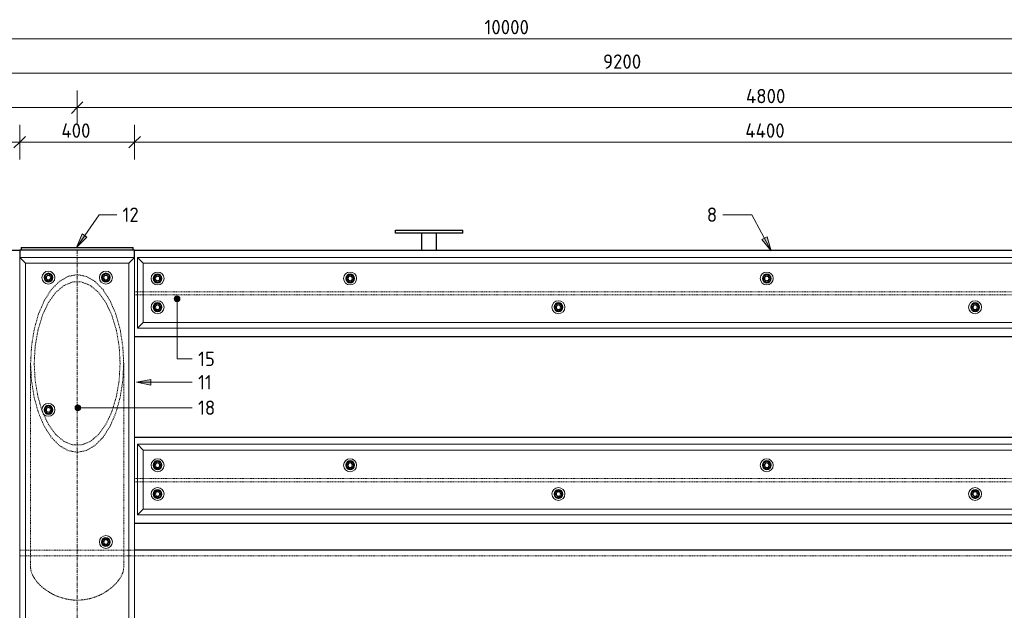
# Model space of a CAD drawing. Header units: millimetres. Extents: x -253989 to -201512, y -82117 to 103114.
# Tile 36 of 67: x -235195 to -231768, y 1457 to 3513. Entities that reach past the tile are written whole.
import ezdxf

# ---------------------------------------------------------------- set-up
doc = ezdxf.new("R2010")
doc.units = ezdxf.units.MM
doc.linetypes.add('Grid Line', pattern=[22.225, 12.7, -3.175, 3.175, -3.175])
doc.linetypes.add('XX-HIDDEN', pattern=[4, 2, -2])
for name, color, linetype, lineweight in [('N-CO-BC-BETONVORM-G', 50, 'Continuous', 25), ('N-CO-BC-BETONVORM-G-1', 50, 'XX-HIDDEN', 18), ('N-CO-BC-BETONVORM-GN', 10, 'XX-HIDDEN', 18), ('N-CO-KC-KUNSTSTOFVORM-G', 7, 'Continuous', 13), ('N-CO-SC-STAALVORM-G', 10, 'Continuous', 25), ('X-XX-AL-CONSTRUCTIELIJN-G-1', 7, 'Grid Line', 18), ('X-XX-AL-M', 7, 'Continuous', 18), ('X-XX-AL-M-20', 7, 'Continuous', 18), ('X-XX-AL-T25-1', 7, 'Continuous', 13)]:
    doc.layers.add(name, color=color, linetype=linetype, lineweight=lineweight)
doc.styles.add('NLCS-ISO_1', font='NLCS-ISO.ttf', dxfattribs={"height": 50})
doc.dimstyles.new('2_5_NLCS_diagonal', dxfattribs={"dimscale": 304.8, "dimtxt": 50.137748, "dimasz": 0.131234, "dimexe": 0.19685, "dimexo": 0.0625, "dimgap": 0, "dimtad": 1, "dimdec": 0, "dimzin": 0, "dimdsep": 46, "dimtxsty": 'NLCS-ISO_1', "dimblk1": 'OBLIQUE', "dimblk2": 'OBLIQUE', "dimsah": 1, "dimcen": 0.09, "dimdle": 0.131234, "dimazin": 0, "dimtfac": 1, "dimtdec": 4, "dimtix": 1, "dimtmove": 0, "dimatfit": 3, "dimfxl": 0.19685, "dimfxlon": 1, "dimtvp": 1, "dimtolj": 1, "dimtzin": 0, "dimarcsym": 2})

# ---------------------------------------------------------------- blocks, each defined once
blk = doc.blocks.new('GM_afdekklepje - GM_afdekklepje-3673590-Section 12')
at = {"layer": 'N-CO-SC-STAALVORM-G'}
for p, q in [((252077.7, 2720), (252077.7, 2710)), ((252077.7, 2720), (252104.7, 2720)), ((252104.7, 2720), (252440.7, 2720)), ((252440.7, 2720), (252467.7, 2720)), ((252467.7, 2710), (252467.7, 2720))]:
    blk.add_line(p, q, dxfattribs=at)
blk = doc.blocks.new('GM_Hakorit_3820 - GM_Hakorit_3820-3712024-Section 12')
at = {"layer": 'N-CO-KC-KUNSTSTOFVORM-G'}
for p, q in [((250592.7, 2665), (250572.7, 2685)), ((250572.7, -1134.9), (250572.7, 2684.9)), ((250572.8, 2685), (250972.7, 2685)), ((250972.7, 2685), (250952.7, 2665)), ((250972.7, -1134.9), (250972.7, 2684.9)), ((250592.7, -1115), (250592.7, 2665)), ((250952.7, 2665), (250592.7, 2665)), ((250952.7, -1115), (250952.7, 2665)), ((250572.7, -1135), (250592.7, -1115)), ((250592.7, -1115), (250952.7, -1115)), ((250952.7, -1115), (250972.7, -1135)), ((250972.7, -1135), (250572.8, -1135))]:
    blk.add_line(p, q, dxfattribs=at)
for centre, start, end in [((250672.7, 2615), 90, 270), ((250672.7, 2615), 270, 90), ((250872.7, 2615), 90, 270), ((250872.7, 2615), 270, 90), ((250672.7, 2155), 90, 270), ((250672.7, 2155), 270, 90), ((250872.7, 1695), 90, 270), ((250872.7, 1695), 270, 90), ((250672.7, 1235), 90, 270), ((250672.7, 1235), 270, 90), ((250872.7, 775), 90, 270), ((250872.7, 775), 270, 90), ((250672.7, 315), 90, 270), ((250672.7, 315), 270, 90), ((250872.7, -145), 90, 270), ((250872.7, -145), 270, 90), ((250672.7, -605), 90, 270), ((250672.7, -605), 270, 90), ((250672.7, -1065), 90, 270), ((250672.7, -1065), 270, 90), ((250872.7, -1065), 90, 270), ((250872.7, -1065), 270, 90)]:
    blk.add_arc(centre, 22.5, start, end, dxfattribs=at)
blk = doc.blocks.new('GM_Hakorit_4490 - GM_Hakorit_4490-3691116-Section 12')
at = {"layer": 'N-CO-KC-KUNSTSTOFVORM-G'}
for p, q in [((246182.7, 2685), (246202.7, 2665)), ((246182.7, 2439.1), (246182.7, 2684.9)), ((250562.7, 2685), (246182.8, 2685)), ((250542.7, 2665), (246202.7, 2665)), ((246202.7, 2665), (246202.7, 2459)), ((246202.7, 2459), (246182.7, 2439)), ((250562.7, 2439), (246182.8, 2439)), ((250542.7, 2459), (246202.7, 2459))]:
    blk.add_line(p, q, dxfattribs=at)
for centre, start, end in [((246252.7, 2612), 0, 180), ((246252.7, 2612), 180, 0), ((246922.7, 2612), 0, 180), ((246922.7, 2612), 180, 0), ((248372.7, 2612), 360, 180), ((248372.7, 2612), 180, 360), ((246252.7, 2512), 0, 180), ((246252.7, 2512), 180, 0), ((247647.7, 2512), 0, 180), ((247647.7, 2512), 180, 0), ((249097.7, 2512), 360, 180), ((249097.7, 2512), 180, 360)]:
    blk.add_arc(centre, 22.5, start, end, dxfattribs=at)
blk = doc.blocks.new('GM_Bouten_Moeren_Zeskant - M16-3610774-Section 12')
at = {"layer": 'N-CO-SC-STAALVORM-G'}
for p, q in [((243192.7, 2625.8), (243180.7, 2618.8)), ((243180.7, 2618.8), (243180.7, 2605)), ((243180.7, 2605), (243192.7, 2598.1)), ((243204.7, 2618.8), (243192.7, 2625.8)), ((243192.7, 2598.1), (243204.7, 2605)), ((243204.7, 2605), (243204.7, 2618.8))]:
    blk.add_line(p, q, dxfattribs=at)
for radius, start, end in [(15, 0, 180), (15, 180, 0), (8, 0, 180), (8, 180, 0)]:
    blk.add_arc((243192.7, 2611.9), radius, start, end, dxfattribs=at)
blk = doc.blocks.new('GM_Bevestigingsplaat radardetector2 - GM_Bevestigingsplaat radardetector2-3834855-Section 12')
at = {"layer": 'N-CO-SC-STAALVORM-G'}
for p, q in [((251405.2, 2780), (251640.2, 2780)), ((251405.2, 2770), (251405.2, 2780)), ((251640.2, 2770), (251640.2, 2780)), ((251640.2, 2770), (251405.2, 2770)), ((251497.7, 2710), (251497.7, 2770)), ((251547.7, 2770), (251547.7, 2710))]:
    blk.add_line(p, q, dxfattribs=at)
blk = doc.blocks.new('NLI_Balk_Buis - ø813_20-3672000-Section 12')
at = {"layer": 'N-CO-BC-BETONVORM-GN'}
for p, q in [((245792.7, 1666.5), (245772.8, 1666.5)), ((245792.7, 1646.5), (245772.8, 1646.5)), ((245810.8, 1666.5), (245792.8, 1666.5)), ((245810.8, 1646.5), (245792.8, 1646.5)), ((246134.7, 1666.5), (245810.8, 1666.5)), ((246134.7, 1646.5), (245810.8, 1646.5)), ((246152.7, 1666.5), (246134.7, 1666.5)), ((246152.7, 1646.5), (246134.7, 1646.5)), ((246172.7, 1666.5), (246152.8, 1666.5)), ((246172.7, 1646.5), (246152.8, 1646.5)), ((250572.7, 1646.5), (246172.7, 1646.5))]:
    blk.add_line(p, q, dxfattribs=at)
at = {"layer": 'N-CO-SC-STAALVORM-G'}
blk.add_line((250572.7, 1666.5), (246172.7, 1666.5), dxfattribs=at)
blk = doc.blocks.new('NLI_Balk_H - HEB300-V5-Section 12')
at = {"layer": 'N-CO-BC-BETONVORM-GN'}
for p, q in [((246172.7, 2565.5), (246182.7, 2565.5)), ((246172.7, 2554.5), (246182.7, 2554.5)), ((246182.8, 2565.5), (246202.7, 2565.5)), ((246182.8, 2554.5), (246202.7, 2554.5)), ((246202.8, 2565.5), (250542.7, 2565.5)), ((246202.8, 2554.5), (250542.7, 2554.5))]:
    blk.add_line(p, q, dxfattribs=at)
blk = doc.blocks.new('DIMBLOCK17-Section 12')
at = {"layer": 'X-XX-AL-M-20'}
for p, q in [((-237295, 3026.5), (-237295, 3146.5)), ((-235195, 3026.5), (-235195, 3146.5)), ((-237295, 3086.5), (-237315, 3066.5)), ((-237295, 3086.5), (-237275, 3106.5)), ((-237295, 3086.5), (-235195, 3086.5)), ((-237295, 3086.5), (-237295, 3026.5)), ((-235195, 3086.5), (-235215, 3066.5)), ((-235195, 3086.5), (-235175, 3106.5)), ((-235195, 3086.5), (-235195, 3026.5))]:
    blk.add_line(p, q, dxfattribs=at)
at = {"layer": 'X-XX-AL-M-20', "color": 0, "insert": (-236309.8, 3151.7), "char_height": 50, "width": 155.522, "attachment_point": 1, "line_spacing_factor": 1.135194, "style": 'NLCS-ISO_1'}
blk.add_mtext('2100', dxfattribs=at)
blk = doc.blocks.new('_Oblique')
at = {"color": 0, "linetype": 'ByBlock', "lineweight": -2}
blk.add_line((-0.5, -0.5), (0.5, 0.5), dxfattribs=at)
blk = doc.blocks.new('DIMBLOCK18-Section 12')
at = {"layer": 'X-XX-AL-M-20'}
for p, q in [((-235195, 3026.5), (-235195, 3146.5)), ((-234795, 3026.5), (-234795, 3146.5)), ((-235195, 3086.5), (-235215, 3066.5)), ((-235195, 3086.5), (-235175, 3106.5)), ((-235195, 3086.5), (-234795, 3086.5)), ((-235195, 3086.5), (-235195, 3026.5)), ((-234795, 3086.5), (-234815, 3066.5)), ((-234795, 3086.5), (-234775, 3106.5)), ((-234795, 3086.5), (-234795, 3026.5))]:
    blk.add_line(p, q, dxfattribs=at)
at = {"layer": 'X-XX-AL-M-20', "color": 0, "insert": (-235049.9, 3151.7), "char_height": 50, "width": 131.683, "attachment_point": 1, "line_spacing_factor": 1.135194, "style": 'NLCS-ISO_1'}
blk.add_mtext('400', dxfattribs=at)
blk = doc.blocks.new('DIMBLOCK19-Section 12')
at = {"layer": 'X-XX-AL-M-20'}
for p, q in [((-234795, 3026.5), (-234795, 3146.5)), ((-230395, 3026.5), (-230395, 3146.5)), ((-234795, 3086.5), (-234815, 3066.5)), ((-234795, 3086.5), (-234775, 3106.5)), ((-234795, 3086.5), (-230395, 3086.5)), ((-234795, 3086.5), (-234795, 3026.5)), ((-230395, 3086.5), (-230415, 3066.5)), ((-230395, 3086.5), (-230375, 3106.5)), ((-230395, 3086.5), (-230395, 3026.5))]:
    blk.add_line(p, q, dxfattribs=at)
at = {"layer": 'X-XX-AL-M-20', "color": 0, "insert": (-232669.7, 3151.7), "char_height": 50, "width": 179.361, "attachment_point": 1, "line_spacing_factor": 1.135194, "style": 'NLCS-ISO_1'}
blk.add_mtext('4400', dxfattribs=at)
blk = doc.blocks.new('DIMBLOCK24-Section 12')
at = {"layer": 'X-XX-AL-M-20'}
for p, q in [((-237495, 3146.5), (-237495, 3266.5)), ((-234995, 3146.5), (-234995, 3266.5)), ((-237495, 3206.5), (-237475, 3226.5)), ((-234995, 3206.5), (-234975, 3226.5)), ((-237495, 3206.5), (-237515, 3186.5)), ((-237495, 3206.5), (-234995, 3206.5)), ((-237495, 3206.5), (-237495, 3146.5)), ((-234995, 3206.5), (-235015, 3186.5)), ((-234995, 3206.5), (-234995, 3146.5))]:
    blk.add_line(p, q, dxfattribs=at)
at = {"layer": 'X-XX-AL-M-20', "color": 0, "insert": (-236315, 3271.7), "char_height": 50, "width": 168.009, "attachment_point": 1, "line_spacing_factor": 1.135194, "style": 'NLCS-ISO_1'}
blk.add_mtext('2500', dxfattribs=at)
blk = doc.blocks.new('DIMBLOCK25-Section 12')
at = {"layer": 'X-XX-AL-M-20'}
for p, q in [((-234995, 3146.5), (-234995, 3266.5)), ((-230195, 3146.5), (-230195, 3266.5)), ((-234995, 3206.5), (-234975, 3226.5)), ((-230195, 3206.5), (-230175, 3226.5)), ((-234995, 3206.5), (-235015, 3186.5)), ((-234995, 3206.5), (-230195, 3206.5)), ((-234995, 3206.5), (-234995, 3146.5)), ((-230195, 3206.5), (-230215, 3186.5)), ((-230195, 3206.5), (-230195, 3146.5))]:
    blk.add_line(p, q, dxfattribs=at)
at = {"layer": 'X-XX-AL-M-20', "color": 0, "insert": (-232667.4, 3271.7), "char_height": 50, "width": 173.685, "attachment_point": 1, "line_spacing_factor": 1.135194, "style": 'NLCS-ISO_1'}
blk.add_mtext('4800', dxfattribs=at)
blk = doc.blocks.new('DIMBLOCK29-Section 12')
at = {"layer": 'X-XX-AL-M-20'}
for p, q in [((-237695, 3266.5), (-237695, 3386.5)), ((-228495, 3266.5), (-228495, 3386.5)), ((-237695, 3326.5), (-237715, 3306.5)), ((-237695, 3326.5), (-237675, 3346.5)), ((-237695, 3326.5), (-228455, 3326.5)), ((-237695, 3326.5), (-237695, 3266.5)), ((-228495, 3326.5), (-228515, 3306.5)), ((-228495, 3326.5), (-228475, 3346.5)), ((-228495, 3326.5), (-228495, 3266.5))]:
    blk.add_line(p, q, dxfattribs=at)
at = {"layer": 'X-XX-AL-M-20', "color": 0, "insert": (-233165, 3391.7), "char_height": 50, "width": 168.009, "attachment_point": 1, "line_spacing_factor": 1.135194, "style": 'NLCS-ISO_1'}
blk.add_mtext('9200', dxfattribs=at)
blk = doc.blocks.new('DIMBLOCK30-Section 12')
at = {"layer": 'X-XX-AL-M-20'}
for p, q in [((-238495, 3386.5), (-238495, 3506.5)), ((-228495, 3386.5), (-228495, 3506.5)), ((-238495, 3446.5), (-238475, 3466.5)), ((-228495, 3446.5), (-228475, 3466.5)), ((-238535, 3446.5), (-228455, 3446.5)), ((-238495, 3446.5), (-238515, 3426.5)), ((-238495, 3446.5), (-238495, 3386.5)), ((-228495, 3446.5), (-228515, 3426.5)), ((-228495, 3446.5), (-228495, 3386.5))]:
    blk.add_line(p, q, dxfattribs=at)
at = {"layer": 'X-XX-AL-M-20', "color": 0, "insert": (-233577.3, 3511.7), "char_height": 50, "width": 197.524, "attachment_point": 1, "line_spacing_factor": 1.135194, "style": 'NLCS-ISO_1'}
blk.add_mtext('10000', dxfattribs=at)

msp = doc.modelspace()

# ---------------------------------------------------------------- hatches: boundary and pattern name
at = {"layer": 'X-XX-AL-T25-1'}
for points in [[(-234997.8, 2720), (-234961.1, 2755.4), (-234977.5, 2766.8)], [(-232579.2, 2708.1), (-232594.1, 2756.9), (-232611.7, 2747.4)], [(-234788.2, 2250.9), (-234738.2, 2240.9), (-234738.2, 2260.9)]]:
    msp.add_hatch(color=256, dxfattribs=at).paths.add_polyline_path(points, flags=0)
h = msp.add_hatch(color=256, dxfattribs=at)
edge = h.paths.add_edge_path(flags=0)
edge.add_arc((-234647.2, 2541.3), 10, 0, 360)
h = msp.add_hatch(color=256, dxfattribs=at)
edge = h.paths.add_edge_path(flags=0)
edge.add_arc((-234992.5, 2162.3), 10, 0, 360)

# ---------------------------------------------------------------- linework, layer by layer
at = {"layer": 'N-CO-BC-BETONVORM-GN'}
for p, q in [((-235157, 2316.2), (-235157, 1606.2)), ((-234833.1, 1606.2), (-234833.1, 2316.2))]:
    msp.add_line(p, q, dxfattribs=at)
at = {"layer": 'N-CO-BC-BETONVORM-GN', "flags": 128}
for points in [[(-235157, 2316.2), (-235153.8, 2376.5), (-235144.6, 2434.5), (-235129.7, 2487.9), (-235109.5, 2534.8), (-235085, 2573.2), (-235057, 2601.7), (-235026.6, 2619.3), (-234995, 2625.3), (-234963.4, 2619.3), (-234933, 2601.7), (-234905, 2573.2), (-234880.5, 2534.8), (-234860.3, 2487.9), (-234845.4, 2434.5), (-234836.2, 2376.5), (-234833.1, 2316.2)], [(-234845.6, 2316.2), (-234848.8, 2375.5), (-234858.5, 2432.2), (-234874.1, 2483.9), (-234895, 2528.2), (-234920.3, 2563.2), (-234948.8, 2587.5), (-234979.4, 2599.8), (-235010.6, 2599.8), (-235041.2, 2587.5), (-235069.7, 2563.2), (-235095, 2528.2), (-235115.9, 2483.9), (-235131.5, 2432.2), (-235141.2, 2375.5), (-235144.5, 2316.2)], [(-234833.1, 2314.6), (-234836.2, 2256), (-234845.4, 2198), (-234860.3, 2144.6), (-234880.5, 2097.7), (-234905, 2059.3), (-234933, 2030.8), (-234963.4, 2013.2), (-234995, 2007.2), (-235026.6, 2013.2), (-235057, 2030.8), (-235085, 2059.3), (-235109.5, 2097.7), (-235129.7, 2144.6), (-235144.6, 2198), (-235153.8, 2256), (-235157, 2314.6)], [(-235144.5, 2316.2), (-235141.2, 2257), (-235131.5, 2200.3), (-235117.3, 2152.4)], [(-235113.1, 2141.5), (-235095, 2104.3), (-235069.7, 2069.3), (-235041.2, 2045), (-235010.6, 2032.7), (-234979.4, 2032.7), (-234948.8, 2045), (-234920.3, 2069.3), (-234895, 2104.3), (-234874.1, 2148.6), (-234858.5, 2200.3), (-234848.8, 2257), (-234845.6, 2316.2)], [(-235117.1, 2151.9), (-235115.9, 2148.6), (-235113.2, 2141.9)]]:
    msp.add_lwpolyline(points, dxfattribs=at)
at = {"layer": 'N-CO-BC-BETONVORM-GN'}
msp.add_open_spline([(-235157, 1606.2), (-235157, 1598.4), (-235153.8, 1585.6), (-235143.8, 1567.7), (-235133.6, 1554.3), (-235120.9, 1541.3), (-235105.9, 1529), (-235088.9, 1517.9), (-235070.1, 1508.3), (-235049.8, 1500.6), (-235028.4, 1495.3), (-235006.2, 1492.5), (-234983.8, 1492.5), (-234961.6, 1495.3), (-234940.2, 1500.6), (-234919.9, 1508.3), (-234901.1, 1517.9), (-234884.1, 1529), (-234869.1, 1541.3), (-234856.4, 1554.3), (-234844.5, 1570), (-234835.4, 1587.8), (-234833.1, 1600.3), (-234833.1, 1606.2)], degree=3, knots=[0, 0, 0, 0, 0.086957, 0.130435, 0.173913, 0.217391, 0.26087, 0.304348, 0.347826, 0.391304, 0.434783, 0.478261, 0.521739, 0.565217, 0.608696, 0.652174, 0.695652, 0.73913, 0.782609, 0.826087, 0.869565, 0.934783, 1, 1, 1, 1], dxfattribs=at)
at = {"layer": 'N-CO-SC-STAALVORM-G'}
for p, q in [((-237295, 2710), (-235195, 2710)), ((-235163, 2710), (-235195, 2710)), ((-235195, 2710), (-235195, 2685)), ((-234827, 2710), (-235163, 2710)), ((-234795, 2710), (-234827, 2710)), ((-234795, 2685), (-234795, 2710)), ((-234795, 2710), (-230395, 2710)), ((-234795, 2410), (-230395, 2410)), ((-234795, 2060), (-230395, 2060)), ((-234795, 1760), (-230395, 1760))]:
    msp.add_line(p, q, dxfattribs=at)
at = {"layer": 'X-XX-AL-CONSTRUCTIELIJN-G-1'}
msp.add_line((-234995, 2710), (-234995, -1160), dxfattribs=at)
at = {"layer": 'X-XX-AL-T25-1'}
for p, q in [((-234997.8, 2720), (-234918.7, 2834)), ((-234918.7, 2834), (-234857.2, 2834)), ((-232746.5, 2834), (-232747.8, 2834)), ((-232646.9, 2834), (-232746.5, 2834)), ((-232579.2, 2708.1), (-232646.9, 2834)), ((-234977.5, 2766.8), (-234997.8, 2720)), ((-234997.8, 2720), (-234961.1, 2755.4)), ((-234961.1, 2755.4), (-234977.5, 2766.8)), ((-232594.1, 2756.9), (-232611.7, 2747.4)), ((-232611.7, 2747.4), (-232579.2, 2708.1)), ((-232579.2, 2708.1), (-232594.1, 2756.9)), ((-234647.2, 2541.3), (-234647.2, 2332.2)), ((-234647.2, 2332.2), (-234594.3, 2332.2)), ((-234738.2, 2260.9), (-234788.2, 2250.9)), ((-234788.2, 2250.9), (-234738.2, 2240.9)), ((-234788.2, 2250.9), (-234594.3, 2250.9)), ((-234738.2, 2240.9), (-234738.2, 2260.9)), ((-234992.5, 2162.3), (-234594.3, 2162.3))]:
    msp.add_line(p, q, dxfattribs=at)
for centre in [(-234647.2, 2541.3), (-234992.5, 2162.3)]:
    msp.add_circle(centre, 10, dxfattribs=at)

# ---------------------------------------------------------------- block references
at = {"layer": 'N-CO-BC-BETONVORM-G'}
for name, p in [('GM_Bevestigingsplaat radardetector2 - GM_Bevestigingsplaat radardetector2-3834855-Section 12', (-485292.7, 0)), ('GM_afdekklepje - GM_afdekklepje-3673590-Section 12', (-487267.7, 0)), ('GM_Hakorit_3820 - GM_Hakorit_3820-3712024-Section 12', (-485767.7, 0)), ('GM_Hakorit_4490 - GM_Hakorit_4490-3691116-Section 12', (-480967.7, 0)), ('GM_Bouten_Moeren_Zeskant - M16-3610774-Section 12', (-478287.7, 3)), ('GM_Bouten_Moeren_Zeskant - M16-3610774-Section 12', (-478087.7, 3)), ('GM_Bouten_Moeren_Zeskant - M16-3610774-Section 12', (-477907.7, 0)), ('GM_Bouten_Moeren_Zeskant - M16-3610774-Section 12', (-477237.7, 0)), ('GM_Bouten_Moeren_Zeskant - M16-3610774-Section 12', (-475787.7, 0)), ('GM_Bouten_Moeren_Zeskant - M16-3610774-Section 12', (-477907.7, -100)), ('GM_Bouten_Moeren_Zeskant - M16-3610774-Section 12', (-476512.7, -100)), ('GM_Bouten_Moeren_Zeskant - M16-3610774-Section 12', (-475062.7, -100)), ('GM_Bouten_Moeren_Zeskant - M16-3610774-Section 12', (-478287.7, -457)), ('GM_Hakorit_4490 - GM_Hakorit_4490-3691116-Section 12', (-480967.7, -650)), ('GM_Bouten_Moeren_Zeskant - M16-3610774-Section 12', (-477907.7, -650)), ('GM_Bouten_Moeren_Zeskant - M16-3610774-Section 12', (-477237.7, -650)), ('GM_Bouten_Moeren_Zeskant - M16-3610774-Section 12', (-475787.7, -650)), ('GM_Bouten_Moeren_Zeskant - M16-3610774-Section 12', (-477907.7, -750)), ('GM_Bouten_Moeren_Zeskant - M16-3610774-Section 12', (-476512.7, -750)), ('GM_Bouten_Moeren_Zeskant - M16-3610774-Section 12', (-475062.7, -750)), ('GM_Bouten_Moeren_Zeskant - M16-3610774-Section 12', (-478087.7, -917))]:
    msp.add_blockref(name, p, dxfattribs=at)
at = {"layer": 'N-CO-BC-BETONVORM-G-1'}
for name, p in [('NLI_Balk_H - HEB300-V5-Section 12', (-480967.7, 0)), ('NLI_Balk_H - HEB300-V5-Section 12', (-480967.7, -650)), ('NLI_Balk_Buis - ø813_20-3672000-Section 12', (-480967.7, 0))]:
    msp.add_blockref(name, p, dxfattribs=at)

# ---------------------------------------------------------------- texts
at = {"layer": 'X-XX-AL-T25-1', "char_height": 50, "attachment_point": 1, "style": 'NLCS-ISO_1'}
for s, insert, width in [('12', (-234837.2, 2859), 73.755), ('8', (-232803.5, 2859), 43.291), ('15', (-234574.3, 2357.2), 73.755), ('11', (-234574.3, 2275.9), 60.928), ('18', (-234574.3, 2187.3), 73.755)]:
    msp.add_mtext(s, dxfattribs=dict(at, insert=insert, width=width))

# ---------------------------------------------------------------- dimensions: what is measured, and where the dimension line sits
at = {"layer": 'X-XX-AL-M'}
for base, p1, p2, override, picture, middle in [((-228495, 3446.5), (-238495, 3386.5), (-228495, 3386.5), {"dimpost": '<>', "dimfxl": 10000}, 'DIMBLOCK30-Section 12', (-233495, 3471.5)), ((-228495, 3326.5), (-237695, 3266.5), (-228495, 3266.5), {"dimpost": '<>', "dimfxl": 9200}, 'DIMBLOCK29-Section 12', (-233095, 3351.5)), ((-234995, 3206.5), (-237495, 3146.5), (-234995, 3146.5), {"dimpost": '<>', "dimfxl": 2500}, 'DIMBLOCK24-Section 12', (-236245, 3231.5)), ((-230195, 3206.5), (-234995, 3146.5), (-230195, 3146.5), {"dimpost": '<>', "dimfxl": 4800}, 'DIMBLOCK25-Section 12', (-232595, 3231.5)), ((-235195, 3086.5), (-237295, 3026.5), (-235195, 3026.5), {"dimpost": '<>', "dimfxl": 2100}, 'DIMBLOCK17-Section 12', (-236245, 3111.5)), ((-234795, 3086.5), (-235195, 3026.5), (-234795, 3026.5), {"dimpost": '<>', "dimfxl": 400}, 'DIMBLOCK18-Section 12', (-234995, 3111.5)), ((-230395, 3086.5), (-234795, 3026.5), (-230395, 3026.5), {"dimpost": '<>', "dimfxl": 4400}, 'DIMBLOCK19-Section 12', (-232595, 3111.5))]:
    dim = msp.add_linear_dim(base=base, p1=p1, p2=p2, dimstyle='2_5_NLCS_diagonal', override=override, dxfattribs=at)
    dim.commit()
    dim.dimension.update_dxf_attribs({"geometry": picture, "text_midpoint": middle})

doc.saveas('drawing.dxf')
